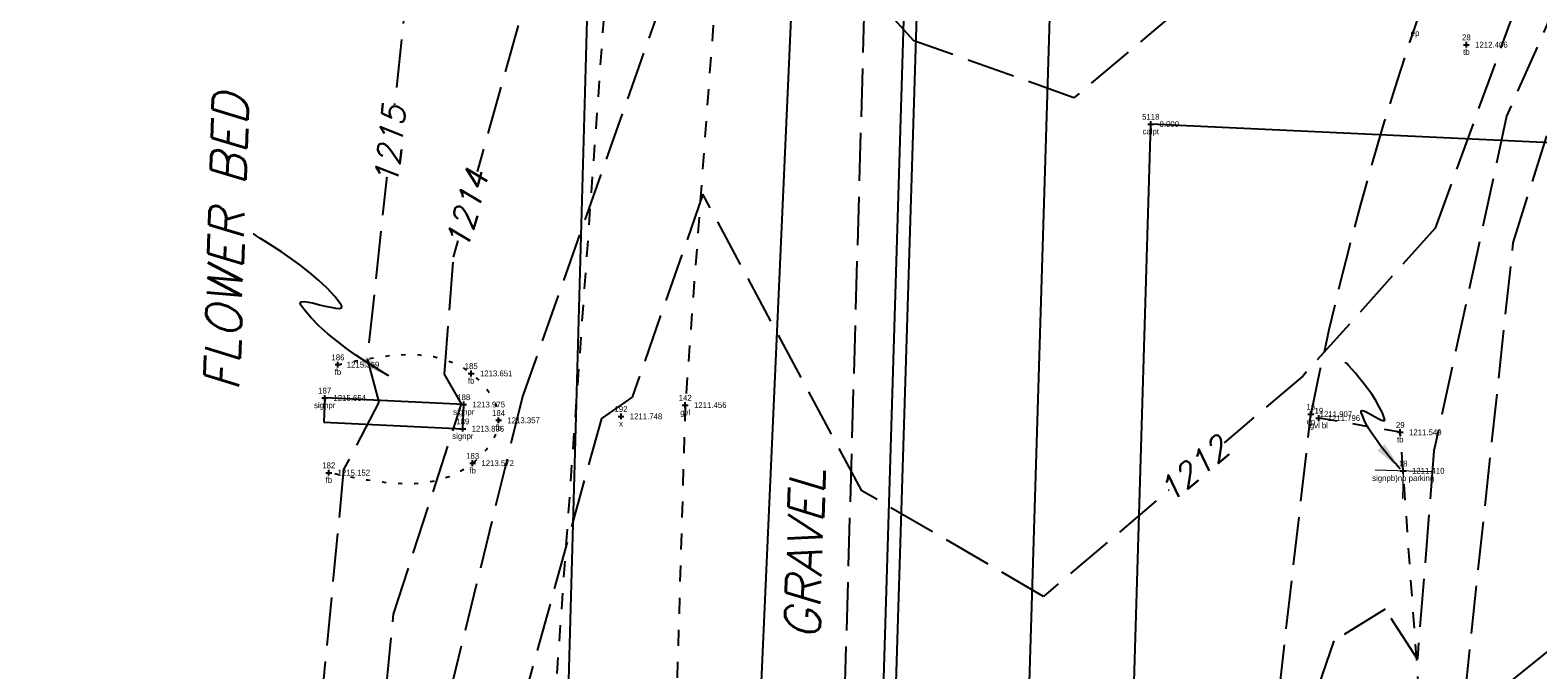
# Model space of a CAD drawing. Extents: x 2383805 to 2387584, y 226460 to 239380.
# Tile 49 of 53: x 2386860 to 2386963, y 228399 to 228443. Entities that reach past the tile are written whole.
import ezdxf
from ezdxf.enums import TextEntityAlignment as Align

# ---------------------------------------------------------------- set-up
doc = ezdxf.new("R2010")
doc.units = 0
doc.header["$LTSCALE"] = 20
doc.header["$MEASUREMENT"] = 0
doc.set_wipeout_variables(frame=1)
doc.header["$PDSIZE"] = 2
for name, pattern in [('cl20', [100, 5, -5, 80, -5, 5]), ('elecex', [0]), ('gasex', [0]), ('OhDOT_USTN1', [0.055, 0.014, -0.041]), ('OhDOT_USTN3', [0.22, 0.165, -0.055]), ('OhDOT_USTN5', [0.11, 0.055, -0.055]), ('waterex', [0])]:
    doc.linetypes.add(name, pattern=pattern)
for name, color, linetype in [('DR_X_Storm_Sewer', 151, 'OhDOT_USTN5'), ('DT_X_User_Label', 134, 'Continuous'), ('DV_X_Property_Line', 7, 'Continuous'), ('DV_X_Text', 7, 'Continuous'), ('PV_X_Driveway', 7, 'OhDOT_USTN5'), ('PV_X_EOP', 7, 'OhDOT_USTN3'), ('PV_X_Text', 7, 'Continuous'), ('RW_X_CL_20', 6, 'cl20'), ('SN_X_Private', 40, 'Continuous'), ('SN_X_Public', 3, 'Continuous'), ('SN_X_Text', 7, 'Continuous'), ('SV_X_Shot_Marker', 2, 'Continuous'), ('SV_X_Text_Description', 7, 'Continuous'), ('SV_X_Text_Elevation', 7, 'Continuous'), ('SV_X_Text_Name', 7, 'Continuous'), ('UT_X_Electric', 1, 'elecex'), ('UT_X_Gas', 2, 'gasex'), ('UT_X_Water', 133, 'waterex'), ('VG_X_Flower_Bed', 3, 'OhDOT_USTN1'), ('VG_X_Text', 7, 'Continuous')]:
    doc.layers.add(name, color=color, linetype=linetype)
doc.layers.add('DT_X_Contour_Major', color=132, linetype='OhDOT_USTN3', transparency=0.5)
doc.layers.add('DT_X_Contour_Minor', color=136, linetype='OhDOT_USTN3', transparency=0.5)
doc.styles.add('PTXT', font='TXT')
doc.styles.add('SHR', font='simplex.shx', dxfattribs={"oblique": 15})

# ---------------------------------------------------------------- blocks, each defined once
blk = doc.blocks.new('SPT9')
at = {"color": 0, "linetype": 'Continuous'}
for p, q in [((-0.5, 0), (0.5, 0)), ((0, -0.5), (0, 0.5))]:
    blk.add_line(p, q, dxfattribs=at)
blk = doc.blocks.new('SGN1P')
at = {"layer": 'SN_X_Public', "color": 3, "linetype": 'Continuous', "lineweight": 0}
for p, q in [((0, 0.08), (0, -0.08)), ((0, 0), (-0.08, 0))]:
    blk.add_line(p, q, dxfattribs=at)
blk = doc.blocks.new('B1')
at = {"xscale": 12, "yscale": 12, "zscale": 12}
blk.add_blockref('SGN1P', (0, 0), dxfattribs=at)

msp = doc.modelspace()

# ---------------------------------------------------------------- linework, layer by layer
at = {"layer": 'DR_X_Storm_Sewer'}
msp.add_line((2386901.35, 228470.16), (2386892.18, 228342.01), dxfattribs=at)
at = {"layer": 'DT_X_Contour_Major'}
for points, elevation in [([(2386879.27, 228492.26), (2386881.49, 228477.78), (2386887.46, 228476.74), (2386887.02, 228455.39), (2386883.25, 228420.4), (2386884.04, 228417.41), (2386881.64, 228412.8), (2386878.09, 228375.71)], 1215), ([(2386880.82, 228324.28), (2386882.3, 228325.08), (2386881.93, 228331.78), (2386886.94, 228337.85), (2386888.17, 228345.77), (2386899.92, 228375.14), (2386905.34, 228350.56), (2386906.96, 228349.71), (2386911.1, 228353.23), (2386927.95, 228344.45), (2386938.53, 228349.95), (2386944.14, 228355.69), (2386950.06, 228379.74), (2386955.67, 228370.94), (2386961.8, 228428.33), (2386966.45, 228443.16), (2386982.85, 228452.72), (2387008.88, 228461.33)], 1210)]:
    msp.add_lwpolyline(points, dxfattribs=dict(at, elevation=elevation))
at = {"layer": 'DT_X_Contour_Minor'}
for points, elevation in [([(2386879.18, 228353.69), (2386880.53, 228359.35), (2386879.21, 228372.45), (2386883.73, 228389.24), (2386885.06, 228402.9), (2386889.72, 228417.3), (2386888.56, 228419.33), (2386889.17, 228427.35), (2386897.7, 228457.7), (2386891.96, 228475.47), (2386894.49, 228489.96), (2386893.81, 228512.03), (2386895.01, 228512.4)], 1214), ([(2387009.91, 228477.98), (2386997.37, 228476.52), (2386983.58, 228471.75), (2386938.77, 228444.24), (2386931.69, 228438.27), (2386920.73, 228442.18), (2386915.8, 228447.58), (2386913.22, 228447.24), (2386908.05, 228457.92), (2386893.89, 228417.8), (2386881.69, 228368.02), (2386882.43, 228354.03), (2386879.82, 228348.27)], 1213), ([(2387009.57, 228472.43), (2386987.59, 228469.36), (2386972.25, 228460.3), (2386965.08, 228453.03), (2386956.44, 228429.33), (2386947.38, 228419.21), (2386929.61, 228404.11), (2386917.16, 228411.35), (2386906.26, 228431.66), (2386901.41, 228417.76), (2386899.31, 228416.3), (2386889.78, 228381.9), (2386885.43, 228353.39), (2386880.46, 228342.84)], 1212), ([(2387009.22, 228466.88), (2386997.11, 228465.54), (2386982.37, 228459.9), (2386966.98, 228449.79), (2386961.35, 228437.01), (2386956.37, 228414.09), (2386955.23, 228399.82), (2386953.02, 228403.25), (2386949.5, 228401.07), (2386944.05, 228385.19), (2386929.08, 228372.59), (2386914.24, 228378.95), (2386904.39, 228394.77), (2386902.86, 228391.97), (2386900.67, 228395.15), (2386898.92, 228393.09), (2386888.46, 228357.56), (2386888.75, 228353.86), (2386881.1, 228337.42)], 1211)]:
    msp.add_lwpolyline(points, dxfattribs=dict(at, elevation=elevation))
at = {"layer": 'DV_X_Property_Line'}
for p in [(2386925.53, 228056.77), (2387152.1, 228426.48)]:
    msp.add_line(p, (2386936.96, 228436.47), dxfattribs=at)
at = {"layer": 'DV_X_Text', "elevation": 1234.64}
msp.add_lwpolyline([(2386845.34, 228554.36), (2386923.34, 228553.33), (2386917.63, 228365.42), (2386719.83, 228374.32), (2386718.78, 228340.03), (2386640.67, 228343.55), (2386652.47, 228317.33), (2386643.09, 228313.39), (2386665.96, 228247.52), (2386618.34, 228240.65), (2386607.46, 228272.12), (2386557.32, 228390.38), (2386520.56, 228429.49)], dxfattribs=at)
at = {"layer": 'PV_X_Driveway'}
for points in [[(2386908.1, 228458.61), (2386905.05, 228417.22), (2386904.1, 228385.22), (2386907.27, 228356.25), (2386905.6, 228348.12), (2386899.28, 228342.19), (2386890.64, 228337.75), (2386877.52, 228332.15), (2386868.65, 228329.91)], [(2386958.23, 228200.63), (2386949.81, 228207.37), (2386947.66, 228214.98), (2386948.52, 228253.48), (2386950.89, 228297.1), (2386953.02, 228328.24), (2386955.49, 228342.53), (2386956.46, 228382.18), (2386954.06, 228415.36), (2386948.48, 228416.33)]]:
    msp.add_lwpolyline(points, dxfattribs=at)
at = {"layer": 'PV_X_EOP'}
msp.add_lwpolyline([(2386919.63, 228534.49), (2386918.82, 228491.94), (2386917.45, 228449.07), (2386915.61, 228384.79), (2386915.23, 228356.29), (2386913.98, 228311.14), (2386912.77, 228268.11), (2386912.15, 228251.63), (2386911.46, 228226.57), (2386911.08, 228198.42), (2386908.79, 228150.5), (2386906.65, 228115.62), (2386905.3, 228085.02), (2386904.79, 228042.54), (2386903.88, 228002.52), (2386903.31, 227982.91), (2386901.68, 227936.55)], dxfattribs=at)
msp.add_lwpolyline([(2386931.43, 227957.67), (2386932.18, 227988.35), (2386932.61, 228011.76), (2386934.05, 228058.02), (2386935.08, 228094.72), (2386936.18, 228133.41), (2386936.19, 228146.5), (2386937.5, 228215.47), (2386939.66, 228253.72), (2386941.05, 228298.36), (2386942.74, 228344.01), (2386944.25, 228384.41), (2386947.93, 228416.6, -0.054613), (2386962.2, 228461.54, -0.274647), (2387010.33, 228488.52)], format="xyb", dxfattribs=at)
at = {"layer": 'RW_X_CL_20', "color": 3}
msp.add_line((2386881.14, 226843.48), (2386933.38, 228553.2), dxfattribs=at)
at = {"layer": 'SN_X_Private'}
msp.add_lwpolyline([(2386880.28, 228416.05), (2386889.81, 228415.6), (2386889.87, 228417.26), (2386880.34, 228417.71)], close=True, dxfattribs=at)
at = {"layer": 'SN_X_Text'}
msp.add_lwpolyline([(2386954.07, 228412.84), (2386954.03, 228412.88), (2386953.92, 228413), (2386953.75, 228413.19), (2386953.53, 228413.43), (2386953.28, 228413.73), (2386953, 228414.06), (2386952.71, 228414.44), (2386952.42, 228414.83), (2386952.13, 228415.25), (2386951.87, 228415.67), (2386951.64, 228416.1), (2386951.46, 228416.51), (2386951.39, 228416.72), (2386951.38, 228416.82), (2386951.45, 228416.85), (2386951.57, 228416.82), (2386951.73, 228416.75), (2386951.92, 228416.65), (2386952.13, 228416.53), (2386952.35, 228416.41), (2386952.55, 228416.3), (2386952.73, 228416.21), (2386952.87, 228416.16), (2386952.97, 228416.16), (2386953, 228416.22), (2386952.98, 228416.28), (2386952.83, 228416.69), (2386952.62, 228417.11), (2386952.38, 228417.53), (2386952.1, 228417.96), (2386951.81, 228418.36), (2386951.52, 228418.75), (2386951.23, 228419.11), (2386950.96, 228419.42), (2386950.72, 228419.7), (2386950.53, 228419.91), (2386950.39, 228420.06), (2386950.31, 228420.14), (2386950.3, 228420.15)], dxfattribs=at)
msp.add_solid([(2386952.49, 228414.11), (2386952.99, 228414.55), (2386954.07, 228412.84)], dxfattribs=at)
at = {"layer": 'SV_X_Shot_Marker'}
for p in [(2386958.59, 228441.91, 1212.41), (2386936.96, 228436.47), (2386881.25, 228419.99, 1215.37), (2386890.38, 228419.39, 1213.65), (2386880.34, 228417.71, 1215.65), (2386889.87, 228417.26, 1213.97), (2386905.05, 228417.22, 1211.46), (2386947.93, 228416.6, 1211.91), (2386889.81, 228415.6, 1213.9), (2386892.26, 228416.18, 1213.36), (2386900.65, 228416.45, 1211.75), (2386948.48, 228416.33, 1211.8), (2386954.06, 228415.36, 1211.55), (2386880.62, 228412.59, 1215.15), (2386890.48, 228413.24, 1213.57), (2386954.26, 228412.72, 1211.41)]:
    msp.add_point(p, dxfattribs=at)
at = {"layer": 'UT_X_Electric'}
for q in [(2386901.14, 228544.06), (2387019.91, 228445.19)]:
    msp.add_line((2386895.59, 228345.16), q, dxfattribs=at)
at = {"layer": 'UT_X_Gas'}
msp.add_lwpolyline([(2386916.94, 227409.77), (2386923.41, 227588.03), (2386921.22, 227663.68), (2386889.8, 227664.52), (2386889.74, 227692.21), (2386892.17, 227791.41), (2386893.93, 227848.7), (2386895.88, 227935.14), (2386896.79, 227978.35), (2386895.75, 227994.96), (2386895.64, 228001.82), (2386892.23, 228028.46), (2386891.09, 228085.02), (2386889.82, 228117.56), (2386890.9, 228148.98), (2386895.18, 228216.93), (2386894.99, 228254.95), (2386895.61, 228271.13), (2386888.8, 228326.76), (2386908.37, 228336.45), (2386909.93, 228390.76), (2386912.85, 228455.7), (2386916.12, 228576.57)], dxfattribs=at)
at = {"layer": 'UT_X_Water'}
msp.add_lwpolyline([(2386888.3, 227204.2), (2386891.45, 227317.03), (2386892.9, 227357.99), (2386893.99, 227413.83), (2386898.2, 227601.78), (2386903.36, 227821.93), (2386909.01, 227984.95), (2386909.14, 227987.42), (2386909.55, 228007.46), (2386910.79, 228052.37), (2386910.91, 228053.54), (2386918.15, 228362.9), (2386918.49, 228364.85), (2386920.94, 228444.6), (2386924.42, 228561.37)], dxfattribs=at)
at = {"layer": 'VG_X_Flower_Bed'}
msp.add_spline([(2386881.25, 228419.99, 1215.37), (2386890.38, 228419.39, 1213.65), (2386892.26, 228416.18, 1213.36), (2386890.48, 228413.24, 1213.57), (2386880.62, 228412.59, 1215.15)], degree=3, dxfattribs=at)
at = {"layer": 'VG_X_Text'}
msp.add_lwpolyline([(2386884.73, 228419.23), (2386884.65, 228419.27), (2386884.42, 228419.41), (2386884.07, 228419.62), (2386883.61, 228419.9), (2386883.07, 228420.25), (2386882.47, 228420.65), (2386881.84, 228421.1), (2386881.19, 228421.59), (2386880.55, 228422.11), (2386879.94, 228422.65), (2386879.39, 228423.22), (2386878.91, 228423.79), (2386878.7, 228424.07), (2386878.65, 228424.23), (2386878.74, 228424.3), (2386878.94, 228424.31), (2386879.23, 228424.27), (2386879.59, 228424.2), (2386879.98, 228424.1), (2386880.38, 228424), (2386880.76, 228423.92), (2386881.08, 228423.86), (2386881.34, 228423.84), (2386881.49, 228423.88), (2386881.51, 228424), (2386881.46, 228424.09), (2386881.03, 228424.66), (2386880.5, 228425.22), (2386879.92, 228425.78), (2386879.29, 228426.31), (2386878.64, 228426.82), (2386878, 228427.29), (2386877.38, 228427.71), (2386876.81, 228428.09), (2386876.31, 228428.41), (2386875.9, 228428.65), (2386875.61, 228428.83), (2386875.45, 228428.92), (2386875.43, 228428.93)], dxfattribs=at)
msp.add_solid([(2386882.85, 228419.97), (2386883.19, 228420.54), (2386884.73, 228419.23)], dxfattribs=at)

# ---------------------------------------------------------------- block references
at = {"layer": 'SN_X_Public', "xscale": 2, "yscale": 2, "zscale": 2, "rotation": 88.23333334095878}
msp.add_blockref('B1', (2386954.26, 228412.72, 1211.41), dxfattribs=at)
at = {"layer": 'SV_X_Shot_Marker', "xscale": 0.4, "yscale": 0.4, "zscale": 0.4}
for p in [(2386958.59, 228441.91, 1212.41), (2386936.96, 228436.47), (2386881.25, 228419.99, 1215.37), (2386890.38, 228419.39, 1213.65), (2386880.34, 228417.71, 1215.65), (2386889.87, 228417.26, 1213.97), (2386900.65, 228416.45, 1211.75), (2386905.05, 228417.22, 1211.46), (2386947.93, 228416.6, 1211.91), (2386948.48, 228416.33, 1211.8), (2386889.81, 228415.6, 1213.9), (2386892.26, 228416.18, 1213.36), (2386954.06, 228415.36, 1211.55), (2386890.48, 228413.24, 1213.57), (2386880.62, 228412.59, 1215.15), (2386954.26, 228412.72, 1211.41)]:
    msp.add_blockref('SPT9', p, dxfattribs=at)

# ---------------------------------------------------------------- texts
at = {"layer": 'PV_X_Text', "insert": (2386911.85, 228401.17), "char_height": 2.4, "attachment_point": 1, "rotation": 88.2333, "style": 'SHR'}
msp.add_mtext_dynamic_manual_height_columns('GRAVEL', width=44.2227, gutter_width=12, heights=[0], dxfattribs=at)
at = {"layer": 'SV_X_Text_Description', "style": 'PTXT'}
for s, p in [('ep', (2386955.07, 228442.51, 1212.57)), ('tb', (2386958.59, 228441.21, 1212.41)), ('calpt', (2386936.96, 228435.77)), ('fb', (2386881.25, 228419.29, 1215.37)), ('fb', (2386890.38, 228418.69, 1213.65)), ('signpr', (2386880.34, 228417.01, 1215.65)), ('signpr', (2386889.87, 228416.56, 1213.97)), ('gvl', (2386905.05, 228416.52, 1211.46)), ('fb', (2386892.26, 228415.48, 1213.36)), ('x', (2386900.65, 228415.75, 1211.75)), ('ep', (2386947.93, 228415.9, 1211.91)), ('gvl bl', (2386948.48, 228415.63, 1211.8)), ('signpr', (2386889.81, 228414.9, 1213.9)), ('tb', (2386954.06, 228414.66, 1211.55)), ('fb', (2386880.62, 228411.89, 1215.15)), ('fb', (2386890.48, 228412.54, 1213.57)), ('signpb)no parking', (2386954.26, 228412.02, 1211.41))]:
    msp.add_text(s, height=0.4, dxfattribs=at).set_placement(p, align=Align.CENTER)
at = {"layer": 'SV_X_Text_Elevation', "style": 'PTXT'}
for s, p in [('1212.406', (2386959.19, 228441.71, 1212.41)), ('0.000', (2386937.56, 228436.27)), ('1215.369', (2386881.85, 228419.79, 1215.37)), ('1213.651', (2386890.98, 228419.19, 1213.65)), ('1215.654', (2386880.94, 228417.51, 1215.65)), ('1213.975', (2386890.47, 228417.06, 1213.97)), ('1211.748', (2386901.25, 228416.25, 1211.75)), ('1211.456', (2386905.65, 228417.02, 1211.46)), ('1211.907', (2386948.53, 228416.4, 1211.91)), ('1211.796', (2386949.08, 228416.13, 1211.8)), ('1213.896', (2386890.41, 228415.4, 1213.9)), ('1213.357', (2386892.86, 228415.98, 1213.36)), ('1211.549', (2386954.66, 228415.16, 1211.55)), ('1213.572', (2386891.08, 228413.04, 1213.57)), ('1215.152', (2386881.22, 228412.39, 1215.15)), ('1211.410', (2386954.86, 228412.52, 1211.41))]:
    msp.add_text(s, height=0.4, dxfattribs=at).set_placement(p)
at = {"layer": 'SV_X_Text_Name', "style": 'PTXT'}
for s, p in [('28', (2386958.59, 228442.21, 1212.41)), ('5118', (2386936.96, 228436.77)), ('186', (2386881.25, 228420.29, 1215.37)), ('185', (2386890.38, 228419.69, 1213.65)), ('187', (2386880.34, 228418.01, 1215.65)), ('188', (2386889.87, 228417.56, 1213.97)), ('142', (2386905.05, 228417.52, 1211.46)), ('184', (2386892.26, 228416.48, 1213.36)), ('192', (2386900.65, 228416.75, 1211.75)), ('16', (2386947.93, 228416.9, 1211.91)), ('19', (2386948.48, 228416.63, 1211.8)), ('189', (2386889.81, 228415.9, 1213.9)), ('29', (2386954.06, 228415.66, 1211.55)), ('183', (2386890.48, 228413.54, 1213.57)), ('18', (2386954.26, 228413.02, 1211.41)), ('182', (2386880.62, 228412.89, 1215.15))]:
    msp.add_text(s, height=0.4, dxfattribs=at).set_placement(p, align=Align.CENTER)
at = {"layer": 'VG_X_Text', "insert": (2386872.38, 228428.41), "char_height": 2.4, "attachment_point": 2, "rotation": 88.2333, "style": 'SHR'}
msp.add_mtext_dynamic_manual_height_columns('FLOWER BED', width=39.2483, gutter_width=13, heights=[0], dxfattribs=at)

# ---------------------------------------------------------------- next in the draw order: wipeouts: each hides what was drawn before it
for points in [[(2386885.39, 228432.77), (2386885.92, 228437.7), (2386884.33, 228437.87), (2386883.8, 228432.94)], [(2386890.26, 228428.27), (2386891.59, 228432.99), (2386890.05, 228433.42), (2386888.72, 228428.7)], [(2386938.74, 228410.82), (2386942.51, 228414.02), (2386941.48, 228415.24), (2386937.7, 228412.04)]]:
    msp.add_wipeout(points).dxf.layer = 'DT_X_User_Label'

# ---------------------------------------------------------------- next in the draw order: texts
at = {"layer": 'DT_X_User_Label', "style": 'SHR', "oblique": 15}
for s, rotation, p in [('1215', 83.8435, (2386884.82, 228435.01)), ('1214', 74.3032, (2386890.09, 228430.61)), ('1212', 40.3584, (2386939.87, 228412.83))]:
    msp.add_text(s, height=1.6, rotation=rotation, dxfattribs=at).set_placement(p, align=Align.MIDDLE_CENTER)

doc.saveas('drawing.dxf')
